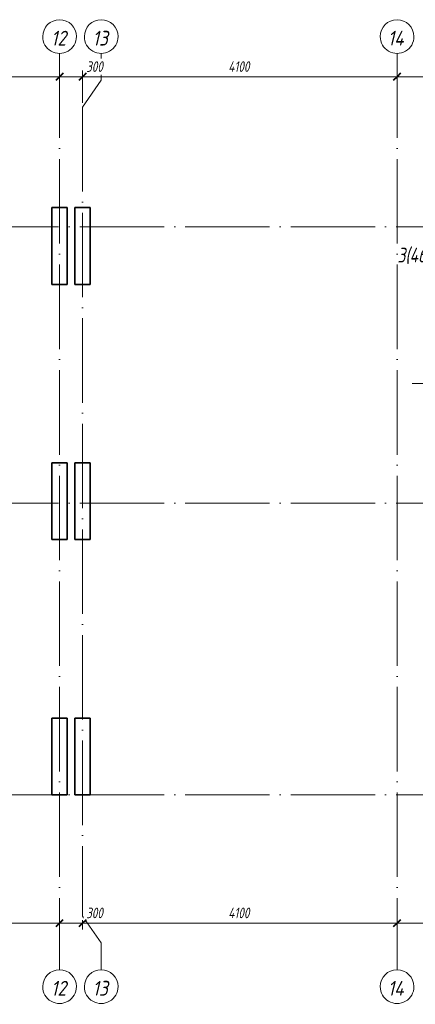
# Model space of a CAD drawing. Header units: millimetres. Extents: x 25797 to 55815, y 6273 to 19097.
# Tile 6 of 10: x 40580 to 45738, y 6273 to 19097. Entities that reach past the tile are written whole.
import ezdxf

# ---------------------------------------------------------------- set-up
doc = ezdxf.new("R2010")
doc.units = ezdxf.units.MM
doc.linetypes.add('ADSK_Линия сетки', pattern=[1375, 1100, -137.5, 0, -137.5])
doc.linetypes.add('ADSK_Пунктирная_п5', pattern=[275, 0, -275])
for name, color, linetype, lineweight in [('A-____-____-DIMS', 211, 'Continuous', 9), ('A-____-____-DIMS-55', 211, 'Continuous', 9), ('G-____-____-SYMB', 111, 'ADSK_Пунктирная_п5', 20), ('S-COLS-____-MCUT', 52, 'Continuous', 50), ('S-GRID-____-IDEN', 1, 'Continuous', 20), ('S-GRID-____-OTLN', 1, 'Continuous', 9), ('S-RBAR-____-IDEN', 171, 'Continuous', 20)]:
    doc.layers.add(name, color=color, linetype=linetype, lineweight=lineweight)
doc.styles.add('GOST Common_I', font='GOST Common Italic.ttf', dxfattribs={"width": 0.9, "height": 192.5})
doc.styles.add('GOST Common_I_1', font='GOST Common Italic.ttf', dxfattribs={"width": 0.8, "height": 192.5})
doc.styles.add('GOST Common_I_2', font='GOST Common Italic.ttf', dxfattribs={"width": 0.8, "height": 137.5})
doc.dimstyles.new('ADSK_Округление_5мм__Узкий_', dxfattribs={"dimscale": 304.8, "dimtxt": 0.453694, "dimasz": 0.324803, "dimexe": 0.270669, "dimexo": 0.000592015, "dimgap": 0.072178, "dimtad": 1, "dimdec": 0, "dimlfac": 304.8, "dimrnd": 5, "dimdsep": 46, "dimtxsty": 'GOST Common_I_2', "dimblk1": 'OBLIQUE', "dimblk2": 'OBLIQUE', "dimsah": 1, "dimcen": 0.09, "dimdle": 0.270669, "dimazin": 0, "dimtfac": 1, "dimtdec": 4, "dimtix": 1, "dimtmove": 0, "dimatfit": 3, "dimfxl": 1, "dimtvp": 1, "dimtfill": 1, "dimtolj": 1, "dimtzin": 0, "dimlwd": 20, "dimlwe": 20, "dimarcsym": 2})
doc.dimstyles.new('ADSK_Округление_5мм__Узкий__1', dxfattribs={"dimscale": 304.8, "dimtxt": 0.453694, "dimasz": 0.324803, "dimexe": 0.270669, "dimexo": 0.000592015, "dimgap": 0.072178, "dimtad": 1, "dimdec": 0, "dimlfac": 304.8, "dimrnd": 5, "dimdsep": 46, "dimtxsty": 'GOST Common_I_2', "dimblk1": 'OBLIQUE', "dimblk2": 'OBLIQUE', "dimsah": 1, "dimcen": 0.09, "dimdle": 0.270669, "dimazin": 0, "dimtfac": 1, "dimtdec": 4, "dimtix": 1, "dimtmove": 1, "dimatfit": 3, "dimfxl": 1, "dimtvp": 1, "dimtfill": 1, "dimtolj": 1, "dimtzin": 0, "dimlwd": 20, "dimlwe": 20, "dimarcsym": 2})

# ---------------------------------------------------------------- blocks, each defined once
blk = doc.blocks.new('Ось сетки - Круг_Ø8 мм-6408-КЖ1_ПЭ_ВЭ14_Армирование_Горизонтальное')
at = {"layer": 'S-GRID-____-IDEN'}
for start, end in [(90, 270), (270, 90)]:
    blk.add_arc((26017, 9000), 220, start, end, dxfattribs=at)
blk = doc.blocks.new('Ricom_Марка_АрматурныйСтержень - Поз_ тип_Шаг-995026-КЖ1_ПЭ_ВЭ14_Армирование_Горизонтальное')
at = {"layer": 'S-RBAR-____-IDEN'}
blk.add_line((27973, 13435), (29073, 13435), dxfattribs=at)
blk = doc.blocks.new('DIMBLOCK42-КЖ1_ПЭ_ВЭ14_Армирование_Горизонтальное')
at = {"layer": 'A-____-____-DIMS-55', "lineweight": 40}
for p, q in [((37000, 7330), (36951, 7281)), ((37000, 7330), (37050, 7380)), ((41100, 7330), (41050, 7281)), ((41100, 7330), (41149, 7380))]:
    blk.add_line(p, q, dxfattribs=at)
at = {"layer": 'A-____-____-DIMS-55', "lineweight": 20}
for p, q in [((37000, 7330), (37000, 7345)), ((37000, 7330), (41100, 7330)), ((37000, 7330), (37000, 7248)), ((41100, 7330), (41100, 7345)), ((41100, 7330), (41100, 7248))]:
    blk.add_line(p, q, dxfattribs=at)
at = {"layer": 'A-____-____-DIMS-55', "color": 0, "lineweight": 20, "insert": (38900, 7532), "char_height": 137.5, "width": 360.01, "attachment_point": 1, "line_spacing_factor": 1.022761, "style": 'GOST Common_I_2', "bg_fill": 3, "box_fill_scale": 1.25, "bg_fill_color": 256, "bg_fill_true_color": 13158600, "bg_fill_transparency": 0}
blk.add_mtext('4100', dxfattribs=at)
blk = doc.blocks.new('_Oblique')
at = {"color": 0, "linetype": 'ByBlock', "lineweight": -2}
blk.add_line((-0.5, -0.5), (0.5, 0.5), dxfattribs=at)
blk = doc.blocks.new('DIMBLOCK43-КЖ1_ПЭ_ВЭ14_Армирование_Горизонтальное')
at = {"layer": 'A-____-____-DIMS-55', "lineweight": 40}
for p, q in [((41100, 7330), (41050, 7281)), ((41100, 7330), (41149, 7380)), ((41400, 7330), (41350, 7281)), ((41400, 7330), (41449, 7380))]:
    blk.add_line(p, q, dxfattribs=at)
at = {"layer": 'A-____-____-DIMS-55', "lineweight": 20}
for p, q in [((41100, 7330), (41100, 7345)), ((41100, 7330), (41400, 7330)), ((41100, 7330), (41100, 7248)), ((41420, 7330), (41250, 7330)), ((41400, 7330), (41400, 7367)), ((41400, 7330), (41400, 7248)), ((41679, 7330), (41420, 7330))]:
    blk.add_line(p, q, dxfattribs=at)
at = {"layer": 'A-____-____-DIMS-55', "color": 0, "lineweight": 20, "insert": (41447, 7532), "char_height": 137.5, "width": 278.45, "attachment_point": 1, "line_spacing_factor": 1.022761, "style": 'GOST Common_I_2', "bg_fill": 3, "box_fill_scale": 1.25, "bg_fill_color": 256, "bg_fill_true_color": 13158600, "bg_fill_transparency": 0}
blk.add_mtext('300', dxfattribs=at)
blk = doc.blocks.new('DIMBLOCK44-КЖ1_ПЭ_ВЭ14_Армирование_Горизонтальное')
at = {"layer": 'A-____-____-DIMS-55', "lineweight": 40}
for p, q in [((41400, 7330), (41350, 7281)), ((41400, 7330), (41449, 7380)), ((45500, 7330), (45451, 7281)), ((45500, 7330), (45550, 7380))]:
    blk.add_line(p, q, dxfattribs=at)
at = {"layer": 'A-____-____-DIMS-55', "lineweight": 20}
for p, q in [((41400, 7330), (41400, 7367)), ((41400, 7330), (45500, 7330)), ((41400, 7330), (41400, 7248)), ((45500, 7330), (45500, 7345)), ((45500, 7330), (45500, 7248))]:
    blk.add_line(p, q, dxfattribs=at)
at = {"layer": 'A-____-____-DIMS-55', "color": 0, "lineweight": 20, "insert": (43300, 7532), "char_height": 137.5, "width": 360.01, "attachment_point": 1, "line_spacing_factor": 1.022761, "style": 'GOST Common_I_2', "bg_fill": 3, "box_fill_scale": 1.25, "bg_fill_color": 256, "bg_fill_true_color": 13158600, "bg_fill_transparency": 0}
blk.add_mtext('4100', dxfattribs=at)
blk = doc.blocks.new('DIMBLOCK45-КЖ1_ПЭ_ВЭ14_Армирование_Горизонтальное')
at = {"layer": 'A-____-____-DIMS-55', "lineweight": 40}
for p, q in [((45500, 7330), (45451, 7281)), ((45500, 7330), (45550, 7380)), ((47250, 7330), (47201, 7281)), ((47250, 7330), (47300, 7380))]:
    blk.add_line(p, q, dxfattribs=at)
at = {"layer": 'A-____-____-DIMS-55', "lineweight": 20}
for p, q in [((45500, 7330), (45500, 7345)), ((45500, 7330), (47250, 7330)), ((45500, 7330), (45500, 7248)), ((47250, 7330), (47250, 7345)), ((47250, 7330), (47250, 7248))]:
    blk.add_line(p, q, dxfattribs=at)
at = {"layer": 'A-____-____-DIMS-55', "color": 0, "lineweight": 20, "insert": (46231, 7532), "char_height": 137.5, "width": 345.95, "attachment_point": 1, "line_spacing_factor": 1.022761, "style": 'GOST Common_I_2', "bg_fill": 3, "box_fill_scale": 1.25, "bg_fill_color": 256, "bg_fill_true_color": 13158600, "bg_fill_transparency": 0}
blk.add_mtext('1750', dxfattribs=at)
blk = doc.blocks.new('DIMBLOCK54-КЖ1_ПЭ_ВЭ14_Армирование_Горизонтальное')
at = {"layer": 'A-____-____-DIMS-55', "lineweight": 40}
for p, q in [((37000, 18354), (36951, 18304)), ((37000, 18354), (37050, 18403)), ((41100, 18354), (41051, 18304)), ((41100, 18354), (41150, 18403))]:
    blk.add_line(p, q, dxfattribs=at)
at = {"layer": 'A-____-____-DIMS-55', "lineweight": 20}
for p, q in [((37000, 18354), (37000, 18369)), ((37000, 18354), (41100, 18354)), ((37000, 18354), (37000, 18271)), ((41100, 18354), (41100, 18369)), ((41100, 18354), (41100, 18271))]:
    blk.add_line(p, q, dxfattribs=at)
at = {"layer": 'A-____-____-DIMS-55', "color": 0, "lineweight": 20, "insert": (38900, 18555), "char_height": 137.5, "width": 360.01, "attachment_point": 1, "line_spacing_factor": 1.022761, "style": 'GOST Common_I_2', "bg_fill": 3, "box_fill_scale": 1.25, "bg_fill_color": 256, "bg_fill_true_color": 13158600, "bg_fill_transparency": 0}
blk.add_mtext('4100', dxfattribs=at)
blk = doc.blocks.new('DIMBLOCK55-КЖ1_ПЭ_ВЭ14_Армирование_Горизонтальное')
at = {"layer": 'A-____-____-DIMS-55', "lineweight": 40}
for p, q in [((41100, 18354), (41051, 18304)), ((41100, 18354), (41150, 18403)), ((41400, 18354), (41350, 18304)), ((41400, 18354), (41449, 18403))]:
    blk.add_line(p, q, dxfattribs=at)
at = {"layer": 'A-____-____-DIMS-55', "lineweight": 20}
for p, q in [((41100, 18354), (41100, 18369)), ((41100, 18354), (41400, 18354)), ((41100, 18354), (41100, 18271)), ((41420, 18354), (41250, 18354)), ((41400, 18354), (41400, 18436)), ((41400, 18354), (41400, 18014)), ((41679, 18354), (41420, 18354))]:
    blk.add_line(p, q, dxfattribs=at)
at = {"layer": 'A-____-____-DIMS-55', "color": 0, "lineweight": 20, "insert": (41447, 18555), "char_height": 137.5, "width": 278.45, "attachment_point": 1, "line_spacing_factor": 1.022761, "style": 'GOST Common_I_2', "bg_fill": 3, "box_fill_scale": 1.25, "bg_fill_color": 256, "bg_fill_true_color": 13158600, "bg_fill_transparency": 0}
blk.add_mtext('300', dxfattribs=at)
blk = doc.blocks.new('DIMBLOCK56-КЖ1_ПЭ_ВЭ14_Армирование_Горизонтальное')
at = {"layer": 'A-____-____-DIMS-55', "lineweight": 40}
for p, q in [((41400, 18354), (41350, 18304)), ((41400, 18354), (41449, 18403)), ((45500, 18354), (45451, 18304)), ((45500, 18354), (45550, 18403))]:
    blk.add_line(p, q, dxfattribs=at)
at = {"layer": 'A-____-____-DIMS-55', "lineweight": 20}
for p, q in [((41400, 18354), (41400, 18436)), ((41400, 18354), (45500, 18354)), ((41400, 18354), (41400, 18014)), ((45500, 18354), (45500, 18369)), ((45500, 18354), (45500, 18271))]:
    blk.add_line(p, q, dxfattribs=at)
at = {"layer": 'A-____-____-DIMS-55', "color": 0, "lineweight": 20, "insert": (43300, 18555), "char_height": 137.5, "width": 360.01, "attachment_point": 1, "line_spacing_factor": 1.022761, "style": 'GOST Common_I_2', "bg_fill": 3, "box_fill_scale": 1.25, "bg_fill_color": 256, "bg_fill_true_color": 13158600, "bg_fill_transparency": 0}
blk.add_mtext('4100', dxfattribs=at)
blk = doc.blocks.new('DIMBLOCK57-КЖ1_ПЭ_ВЭ14_Армирование_Горизонтальное')
at = {"layer": 'A-____-____-DIMS-55', "lineweight": 40}
for p, q in [((45500, 18354), (45451, 18304)), ((45500, 18354), (45550, 18403)), ((47250, 18354), (47201, 18304)), ((47250, 18354), (47300, 18403))]:
    blk.add_line(p, q, dxfattribs=at)
at = {"layer": 'A-____-____-DIMS-55', "lineweight": 20}
for p, q in [((45500, 18354), (45500, 18369)), ((45500, 18354), (47250, 18354)), ((45500, 18354), (45500, 18271)), ((47250, 18354), (47250, 18369)), ((47250, 18354), (47250, 18271))]:
    blk.add_line(p, q, dxfattribs=at)
at = {"layer": 'A-____-____-DIMS-55', "color": 0, "lineweight": 20, "insert": (46231, 18555), "char_height": 137.5, "width": 345.95, "attachment_point": 1, "line_spacing_factor": 1.022761, "style": 'GOST Common_I_2', "bg_fill": 3, "box_fill_scale": 1.25, "bg_fill_color": 256, "bg_fill_true_color": 13158600, "bg_fill_transparency": 0}
blk.add_mtext('1750', dxfattribs=at)

msp = doc.modelspace()

# ---------------------------------------------------------------- linework, layer by layer
at = {"layer": 'S-COLS-____-MCUT', "lineweight": 35}
for p, q in [((41199.9984, 16650.001), (40999.9984, 16650.001)), ((40999.9984, 16650.001), (40999.9984, 15650.001)), ((41199.9984, 15650.001), (41199.9984, 16650.001)), ((41499.9992, 16650.001), (41299.9992, 16650.001)), ((41299.9992, 16650.001), (41299.9992, 15650.001)), ((41499.9992, 15650.001), (41499.9992, 16650.001)), ((40999.9984, 15650.001), (41199.9984, 15650.001)), ((41299.9992, 15650.001), (41499.9992, 15650.001)), ((41199.9984, 13325.0005), (40999.9984, 13325.0005)), ((40999.9984, 13325.0005), (40999.9984, 12325.0005)), ((41199.9984, 12325.0005), (41199.9984, 13325.0005)), ((41499.9992, 13325.0005), (41299.9992, 13325.0005)), ((41299.9992, 13325.0005), (41299.9992, 12325.0005)), ((41499.9992, 12325.0005), (41499.9992, 13325.0005)), ((40999.9984, 12325.0005), (41199.9984, 12325.0005)), ((41299.9992, 12325.0005), (41499.9992, 12325.0005)), ((41199.9984, 10000), (40999.9984, 10000)), ((40999.9984, 10000), (40999.9984, 9000)), ((41199.9984, 9000), (41199.9984, 10000)), ((41499.9992, 10000), (41299.9992, 10000)), ((41299.9992, 10000), (41299.9992, 9000)), ((41499.9992, 9000), (41499.9992, 10000)), ((40999.9984, 9000), (41199.9984, 9000)), ((41299.9992, 9000), (41499.9992, 9000))]:
    msp.add_line(p, q, dxfattribs=at)
at = {"layer": 'S-GRID-____-OTLN', "linetype": 'ADSK_Линия сетки'}
for p, q in [((41100, 18657.131), (41100, 6723.1038)), ((45500, 18657.131), (45500, 6723.1038)), ((41400, 17958.631), (41400, 7421.6038)), ((26237.1095, 16400.001), (55197.9827, 16400.001)), ((26237.1095, 12800.001), (55197.9827, 12800.001)), ((26237.1095, 9000), (55197.9827, 9000))]:
    msp.add_line(p, q, dxfattribs=at)
at = {"layer": 'S-GRID-____-OTLN'}
for p, q in [((41643.0638, 18307.881), (41643.0638, 18657.131)), ((41400, 17958.631), (41643.0638, 18307.881)), ((41400, 7421.6038), (41643.0638, 7072.3538)), ((41643.0638, 7072.3538), (41643.0638, 6723.1038))]:
    msp.add_line(p, q, dxfattribs=at)

# ---------------------------------------------------------------- block references
at = {"layer": 'S-GRID-____-IDEN', "rotation": 269.9999999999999}
for p in [(32100, 44894.2405), (32643.0638, 44894.2405), (36500, 44894.2405), (32100, 32520.2133), (32643.0638, 32520.2133), (36500, 32520.2133)]:
    msp.add_blockref('Ось сетки - Круг_Ø8 мм-6408-КЖ1_ПЭ_ВЭ14_Армирование_Горизонтальное', p, dxfattribs=at)
at = {"layer": 'S-RBAR-____-IDEN'}
msp.add_blockref('Ricom_Марка_АрматурныйСтержень - Поз_ тип_Шаг-995026-КЖ1_ПЭ_ВЭ14_Армирование_Горизонтальное', (17724.036, 924.4688), dxfattribs=at)

# ---------------------------------------------------------------- texts
at = {"layer": 'G-____-____-SYMB', "linetype": 'Continuous', "lineweight": 9, "insert": (45505.3672, 16126.9024), "char_height": 192.5, "width": 585.55255, "attachment_point": 1, "style": 'GOST Common_I_1'}
msp.add_mtext('3(46)', dxfattribs=at)
at = {"layer": 'S-GRID-____-IDEN', "lineweight": 9, "char_height": 192.5, "attachment_point": 1, "style": 'GOST Common_I'}
for s, insert, width in [('12', (40989.0819, 18952.6345), 261.911306), ('13', (41530.4132, 18952.6345), 265.879659), ('14', (45379.1819, 18952.6345), 285.721425), ('12', (40989.0819, 6578.6073), 261.911306), ('13', (41530.4132, 6578.6073), 265.879659), ('14', (45379.1819, 6578.6073), 285.721425)]:
    msp.add_mtext(s, dxfattribs=dict(at, insert=insert, width=width))

# ---------------------------------------------------------------- next in the draw order: dimensions: what is measured, and where the dimension line sits
at = {"layer": 'A-____-____-DIMS', "lineweight": 20}
for base, p1, p2, picture, middle in [((41100, 18353.6425), (37000, 18423.6461), (41100, 18423.6461), 'DIMBLOCK54-КЖ1_ПЭ_ВЭ14_Армирование_Горизонтальное', (39050, 18444.3925)), ((41100, 7330.4283), (37000, 7400.4319), (41100, 7400.4319), 'DIMBLOCK42-КЖ1_ПЭ_ВЭ14_Армирование_Горизонтальное', (39050, 7421.1783))]:
    dim = msp.add_linear_dim(base=base, p1=p1, p2=p2, dimstyle='ADSK_Округление_5мм__Узкий_', override={"dimpost": '<>', "dimfxl": 4100}, dxfattribs=at)
    dim.commit()
    dim.dimension.update_dxf_attribs({"geometry": picture, "text_midpoint": middle})

# ---------------------------------------------------------------- next in the draw order: dimensions: what is measured, and where the dimension line sits
for base, p1, p2, override, picture, middle in [((41400, 18353.6425), (41100, 18423.6461), (41400, 17958.631), {"dimpost": '<>', "dimfxl": 553.388683}, 'DIMBLOCK55-КЖ1_ПЭ_ВЭ14_Армирование_Горизонтальное', (41586.5539, 18463.6648)), ((41400, 7330.4283), (41100, 7400.4319), (41400, 7421.6038), {"dimpost": '<>', "dimfxl": 300.746154}, 'DIMBLOCK43-КЖ1_ПЭ_ВЭ14_Армирование_Горизонтальное', (41586.5539, 7440.4505))]:
    dim = msp.add_linear_dim(base=base, p1=p1, p2=p2, dimstyle='ADSK_Округление_5мм__Узкий__1', override=override, dxfattribs=at)
    dim.commit()
    dim.dimension.update_dxf_attribs({"geometry": picture, "text_midpoint": middle, "dimtype": 160})

# ---------------------------------------------------------------- next in the draw order: dimensions: what is measured, and where the dimension line sits
for base, p1, p2, override, picture, middle in [((45500, 18353.6425), (41400, 17958.631), (45500, 18423.6461), {"dimpost": '<>', "dimfxl": 4126.286349}, 'DIMBLOCK56-КЖ1_ПЭ_ВЭ14_Армирование_Горизонтальное', (43450, 18444.3925)), ((45500, 7330.4283), (41400, 7421.6038), (45500, 7400.4319), {"dimpost": '<>', "dimfxl": 4100.054664}, 'DIMBLOCK44-КЖ1_ПЭ_ВЭ14_Армирование_Горизонтальное', (43450, 7421.1783))]:
    dim = msp.add_linear_dim(base=base, p1=p1, p2=p2, dimstyle='ADSK_Округление_5мм__Узкий_', override=override, dxfattribs=at)
    dim.commit()
    dim.dimension.update_dxf_attribs({"geometry": picture, "text_midpoint": middle})

# ---------------------------------------------------------------- next in the draw order: dimensions: what is measured, and where the dimension line sits
for base, p1, p2, picture, middle in [((47250, 18353.6425), (45500, 18423.6461), (47250, 18423.6461), 'DIMBLOCK57-КЖ1_ПЭ_ВЭ14_Армирование_Горизонтальное', (46375, 18444.3925)), ((47250, 7330.4283), (45500, 7400.4319), (47250, 7400.4319), 'DIMBLOCK45-КЖ1_ПЭ_ВЭ14_Армирование_Горизонтальное', (46375, 7421.1783))]:
    dim = msp.add_linear_dim(base=base, p1=p1, p2=p2, dimstyle='ADSK_Округление_5мм__Узкий_', override={"dimpost": '<>', "dimfxl": 1750}, dxfattribs=at)
    dim.commit()
    dim.dimension.update_dxf_attribs({"geometry": picture, "text_midpoint": middle})

doc.saveas('drawing.dxf')
